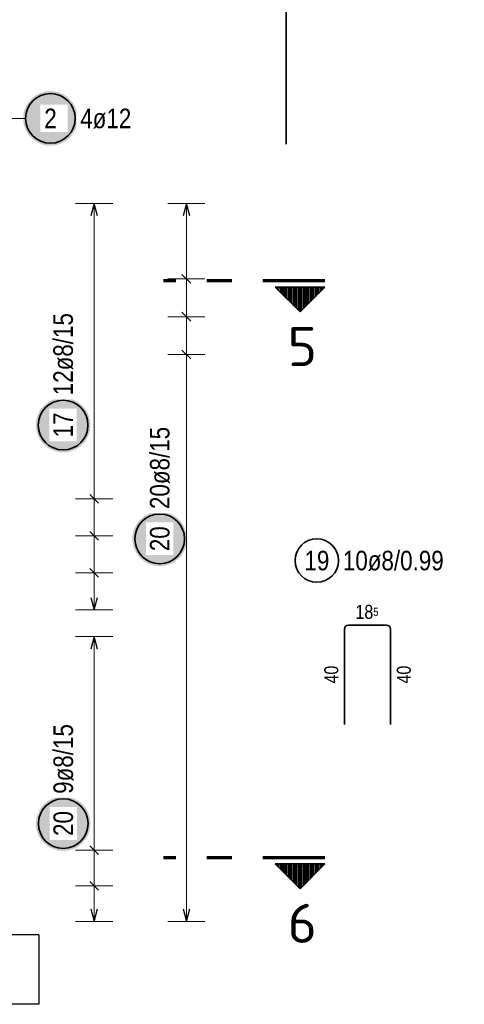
# Model space of a CAD drawing. Header units: millimetres. Extents: x -12.7 to 49.1, y -8.7 to 26.3.
# Tile 9 of 35: x 11.2 to 13, y 6.3 to 10.3. Entities that reach past the tile are written whole.
import ezdxf
from ezdxf.enums import TextEntityAlignment as Align

# ---------------------------------------------------------------- set-up
doc = ezdxf.new("R2010")
doc.units = ezdxf.units.MM
doc.linetypes.add('DASHDOTX2', pattern=[2, 1, -0.5, 0, -0.5])
doc.styles.add('Arial Narrow', font='ARIALN.TTF')
doc.styles.add('isocp', font='isocp', dxfattribs={"width": 1.1})
pattern_1 = [(270, (0, 0), (0.01, -2e-18), [])]

msp = doc.modelspace()

# ---------------------------------------------------------------- hatches: boundary and pattern name
at = {"lineweight": 25, "true_color": 0xffffff}
for points in [[(11.4715, 9.864), (11.4714, 9.8678), (11.4712, 9.8717), (11.4709, 9.8755), (11.4704, 9.8793), (11.4698, 9.8831), (11.4691, 9.8869), (11.4682, 9.8906), (11.4672, 9.8943), (11.4661, 9.898), (11.4649, 9.9016), (11.4635, 9.9052), (11.462, 9.9087), (11.4604, 9.9122), (11.4586, 9.9156), (11.4568, 9.919), (11.4548, 9.9223), (11.4527, 9.9255), (11.4505, 9.9287), (11.4482, 9.9317), (11.4458, 9.9347), (11.4432, 9.9376), (11.4406, 9.9404), (11.4379, 9.9431), (11.4351, 9.9457), (11.4322, 9.9483), (11.4292, 9.9507), (11.4261, 9.953), (11.423, 9.9552), (11.4198, 9.9573), (11.4165, 9.9593), (11.4131, 9.9611), (11.4097, 9.9629), (11.4062, 9.9645), (11.4027, 9.966), (11.3991, 9.9674), (11.3955, 9.9686), (11.3918, 9.9697), (11.3881, 9.9707), (11.3844, 9.9716), (11.3806, 9.9723), (11.3768, 9.9729), (11.373, 9.9734), (11.3692, 9.9737), (11.3653, 9.9739), (11.3615, 9.974), (11.3577, 9.9739), (11.3538, 9.9737), (11.35, 9.9734), (11.3462, 9.9729), (11.3424, 9.9723), (11.3386, 9.9716), (11.3349, 9.9707), (11.3312, 9.9697), (11.3275, 9.9686), (11.3239, 9.9674), (11.3203, 9.966), (11.3168, 9.9645), (11.3133, 9.9629), (11.3099, 9.9611), (11.3065, 9.9593), (11.3032, 9.9573), (11.3, 9.9552), (11.2968, 9.953), (11.2938, 9.9507), (11.2908, 9.9483), (11.2879, 9.9457), (11.2851, 9.9431), (11.2824, 9.9404), (11.2797, 9.9376), (11.2772, 9.9347), (11.2748, 9.9317), (11.2725, 9.9287), (11.2703, 9.9255), (11.2682, 9.9223), (11.2662, 9.919), (11.2644, 9.9156), (11.2626, 9.9122), (11.261, 9.9087), (11.2595, 9.9052), (11.2581, 9.9016), (11.2569, 9.898), (11.2558, 9.8943), (11.2548, 9.8906), (11.2539, 9.8869), (11.2532, 9.8831), (11.2526, 9.8793), (11.2521, 9.8755), (11.2518, 9.8717), (11.2516, 9.8678), (11.2515, 9.864), (11.2516, 9.8602), (11.2518, 9.8563), (11.2521, 9.8525), (11.2526, 9.8487), (11.2532, 9.8449), (11.2539, 9.8411), (11.2548, 9.8374), (11.2558, 9.8337), (11.2569, 9.83), (11.2581, 9.8264), (11.2595, 9.8228), (11.261, 9.8193), (11.2626, 9.8158), (11.2644, 9.8124), (11.2662, 9.809), (11.2682, 9.8057), (11.2703, 9.8025), (11.2725, 9.7993), (11.2748, 9.7963), (11.2772, 9.7933), (11.2797, 9.7904), (11.2824, 9.7876), (11.2851, 9.7849), (11.2879, 9.7823), (11.2908, 9.7797), (11.2938, 9.7773), (11.2968, 9.775), (11.3, 9.7728), (11.3032, 9.7707), (11.3065, 9.7687), (11.3099, 9.7669), (11.3133, 9.7651), (11.3168, 9.7635), (11.3203, 9.762), (11.3239, 9.7606), (11.3275, 9.7594), (11.3312, 9.7583), (11.3349, 9.7573), (11.3386, 9.7564), (11.3424, 9.7557), (11.3462, 9.7551), (11.35, 9.7546), (11.3538, 9.7543), (11.3577, 9.7541), (11.3615, 9.754), (11.3653, 9.7541), (11.3692, 9.7543), (11.373, 9.7546), (11.3768, 9.7551), (11.3806, 9.7557), (11.3844, 9.7564), (11.3881, 9.7573), (11.3918, 9.7583), (11.3955, 9.7594), (11.3991, 9.7606), (11.4027, 9.762), (11.4062, 9.7635), (11.4097, 9.7651), (11.4131, 9.7669), (11.4165, 9.7687), (11.4198, 9.7707), (11.423, 9.7728), (11.4261, 9.775), (11.4292, 9.7773), (11.4322, 9.7797), (11.4351, 9.7823), (11.4379, 9.7849), (11.4406, 9.7876), (11.4432, 9.7904), (11.4458, 9.7933), (11.4482, 9.7963), (11.4505, 9.7993), (11.4527, 9.8025), (11.4548, 9.8057), (11.4568, 9.809), (11.4586, 9.8124), (11.4604, 9.8158), (11.462, 9.8193), (11.4635, 9.8228), (11.4649, 9.8264), (11.4661, 9.83), (11.4672, 9.8337), (11.4682, 9.8374), (11.4691, 9.8411), (11.4698, 9.8449), (11.4704, 9.8487), (11.4709, 9.8525), (11.4712, 9.8563)], [(11.5227, 8.6288), (11.5226, 8.6327), (11.5224, 8.6365), (11.5221, 8.6403), (11.5216, 8.6441), (11.521, 8.6479), (11.5203, 8.6517), (11.5194, 8.6554), (11.5184, 8.6591), (11.5173, 8.6628), (11.5161, 8.6664), (11.5147, 8.67), (11.5132, 8.6736), (11.5116, 8.677), (11.5098, 8.6805), (11.508, 8.6838), (11.506, 8.6871), (11.5039, 8.6903), (11.5017, 8.6935), (11.4994, 8.6965), (11.497, 8.6995), (11.4944, 8.7024), (11.4918, 8.7052), (11.4891, 8.7079), (11.4863, 8.7106), (11.4834, 8.7131), (11.4804, 8.7155), (11.4774, 8.7178), (11.4742, 8.72), (11.471, 8.7221), (11.4677, 8.7241), (11.4643, 8.7259), (11.4609, 8.7277), (11.4574, 8.7293), (11.4539, 8.7308), (11.4503, 8.7322), (11.4467, 8.7334), (11.443, 8.7346), (11.4393, 8.7355), (11.4356, 8.7364), (11.4318, 8.7371), (11.428, 8.7377), (11.4242, 8.7382), (11.4204, 8.7385), (11.4165, 8.7387), (11.4127, 8.7388), (11.4089, 8.7387), (11.405, 8.7385), (11.4012, 8.7382), (11.3974, 8.7377), (11.3936, 8.7371), (11.3898, 8.7364), (11.3861, 8.7355), (11.3824, 8.7346), (11.3787, 8.7334), (11.3751, 8.7322), (11.3715, 8.7308), (11.368, 8.7293), (11.3645, 8.7277), (11.3611, 8.7259), (11.3577, 8.7241), (11.3544, 8.7221), (11.3512, 8.72), (11.348, 8.7178), (11.345, 8.7155), (11.342, 8.7131), (11.3391, 8.7106), (11.3363, 8.7079), (11.3336, 8.7052), (11.3309, 8.7024), (11.3284, 8.6995), (11.326, 8.6965), (11.3237, 8.6935), (11.3215, 8.6903), (11.3194, 8.6871), (11.3174, 8.6838), (11.3156, 8.6805), (11.3138, 8.677), (11.3122, 8.6736), (11.3107, 8.67), (11.3093, 8.6664), (11.3081, 8.6628), (11.307, 8.6591), (11.306, 8.6554), (11.3051, 8.6517), (11.3044, 8.6479), (11.3038, 8.6441), (11.3033, 8.6403), (11.303, 8.6365), (11.3028, 8.6327), (11.3027, 8.6288), (11.3028, 8.625), (11.303, 8.6211), (11.3033, 8.6173), (11.3038, 8.6135), (11.3044, 8.6097), (11.3051, 8.6059), (11.306, 8.6022), (11.307, 8.5985), (11.3081, 8.5948), (11.3093, 8.5912), (11.3107, 8.5876), (11.3122, 8.5841), (11.3138, 8.5806), (11.3156, 8.5772), (11.3174, 8.5738), (11.3194, 8.5705), (11.3215, 8.5673), (11.3237, 8.5642), (11.326, 8.5611), (11.3284, 8.5581), (11.3309, 8.5552), (11.3336, 8.5524), (11.3363, 8.5497), (11.3391, 8.5471), (11.342, 8.5445), (11.345, 8.5421), (11.348, 8.5398), (11.3512, 8.5376), (11.3544, 8.5355), (11.3577, 8.5335), (11.3611, 8.5317), (11.3645, 8.5299), (11.368, 8.5283), (11.3715, 8.5268), (11.3751, 8.5254), (11.3787, 8.5242), (11.3824, 8.5231), (11.3861, 8.5221), (11.3898, 8.5212), (11.3936, 8.5205), (11.3974, 8.5199), (11.4012, 8.5194), (11.405, 8.5191), (11.4089, 8.5189), (11.4127, 8.5188), (11.4165, 8.5189), (11.4204, 8.5191), (11.4242, 8.5194), (11.428, 8.5199), (11.4318, 8.5205), (11.4356, 8.5212), (11.4393, 8.5221), (11.443, 8.5231), (11.4467, 8.5242), (11.4503, 8.5254), (11.4539, 8.5268), (11.4574, 8.5283), (11.4609, 8.5299), (11.4643, 8.5317), (11.4677, 8.5335), (11.471, 8.5355), (11.4742, 8.5376), (11.4774, 8.5398), (11.4804, 8.5421), (11.4834, 8.5445), (11.4863, 8.5471), (11.4891, 8.5497), (11.4918, 8.5524), (11.4944, 8.5552), (11.497, 8.5581), (11.4994, 8.5611), (11.5017, 8.5642), (11.5039, 8.5673), (11.506, 8.5705), (11.508, 8.5738), (11.5098, 8.5772), (11.5116, 8.5806), (11.5132, 8.5841), (11.5147, 8.5876), (11.5161, 8.5912), (11.5173, 8.5948), (11.5184, 8.5985), (11.5194, 8.6022), (11.5203, 8.6059), (11.521, 8.6097), (11.5216, 8.6135), (11.5221, 8.6173), (11.5224, 8.6211)], [(11.9115, 8.1705), (11.9115, 8.1744), (11.9113, 8.1782), (11.9109, 8.182), (11.9105, 8.1858), (11.9099, 8.1896), (11.9091, 8.1934), (11.9083, 8.1972), (11.9073, 8.2009), (11.9062, 8.2045), (11.9049, 8.2082), (11.9035, 8.2117), (11.902, 8.2153), (11.9004, 8.2188), (11.8987, 8.2222), (11.8968, 8.2255), (11.8948, 8.2288), (11.8927, 8.2321), (11.8905, 8.2352), (11.8882, 8.2383), (11.8858, 8.2412), (11.8833, 8.2441), (11.8807, 8.247), (11.878, 8.2497), (11.8751, 8.2523), (11.8723, 8.2548), (11.8693, 8.2572), (11.8662, 8.2595), (11.8631, 8.2617), (11.8598, 8.2638), (11.8565, 8.2658), (11.8532, 8.2677), (11.8498, 8.2694), (11.8463, 8.271), (11.8428, 8.2725), (11.8392, 8.2739), (11.8355, 8.2752), (11.8319, 8.2763), (11.8282, 8.2773), (11.8244, 8.2781), (11.8206, 8.2789), (11.8169, 8.2795), (11.813, 8.2799), (11.8092, 8.2803), (11.8054, 8.2805), (11.8015, 8.2805), (11.7977, 8.2805), (11.7939, 8.2803), (11.79, 8.2799), (11.7862, 8.2795), (11.7824, 8.2789), (11.7787, 8.2781), (11.7749, 8.2773), (11.7712, 8.2763), (11.7676, 8.2752), (11.7639, 8.2739), (11.7603, 8.2725), (11.7568, 8.271), (11.7533, 8.2694), (11.7499, 8.2677), (11.7465, 8.2658), (11.7433, 8.2638), (11.74, 8.2617), (11.7369, 8.2595), (11.7338, 8.2572), (11.7308, 8.2548), (11.7279, 8.2523), (11.7251, 8.2497), (11.7224, 8.247), (11.7198, 8.2441), (11.7173, 8.2412), (11.7149, 8.2383), (11.7126, 8.2352), (11.7104, 8.2321), (11.7083, 8.2288), (11.7063, 8.2255), (11.7044, 8.2222), (11.7027, 8.2188), (11.7011, 8.2153), (11.6996, 8.2117), (11.6982, 8.2082), (11.6969, 8.2045), (11.6958, 8.2009), (11.6948, 8.1972), (11.6939, 8.1934), (11.6932, 8.1896), (11.6926, 8.1858), (11.6921, 8.182), (11.6918, 8.1782), (11.6916, 8.1744), (11.6915, 8.1705), (11.6916, 8.1667), (11.6918, 8.1629), (11.6921, 8.159), (11.6926, 8.1552), (11.6932, 8.1514), (11.6939, 8.1477), (11.6948, 8.1439), (11.6958, 8.1402), (11.6969, 8.1365), (11.6982, 8.1329), (11.6996, 8.1293), (11.7011, 8.1258), (11.7027, 8.1223), (11.7044, 8.1189), (11.7063, 8.1155), (11.7083, 8.1122), (11.7104, 8.109), (11.7126, 8.1059), (11.7149, 8.1028), (11.7173, 8.0998), (11.7198, 8.0969), (11.7224, 8.0941), (11.7251, 8.0914), (11.7279, 8.0888), (11.7308, 8.0863), (11.7338, 8.0839), (11.7369, 8.0815), (11.74, 8.0793), (11.7433, 8.0773), (11.7465, 8.0753), (11.7499, 8.0734), (11.7533, 8.0717), (11.7568, 8.07), (11.7603, 8.0685), (11.7639, 8.0672), (11.7676, 8.0659), (11.7712, 8.0648), (11.7749, 8.0638), (11.7787, 8.0629), (11.7824, 8.0622), (11.7862, 8.0616), (11.79, 8.0611), (11.7939, 8.0608), (11.7977, 8.0606), (11.8015, 8.0605), (11.8054, 8.0606), (11.8092, 8.0608), (11.813, 8.0611), (11.8169, 8.0616), (11.8206, 8.0622), (11.8244, 8.0629), (11.8282, 8.0638), (11.8319, 8.0648), (11.8355, 8.0659), (11.8392, 8.0672), (11.8428, 8.0685), (11.8463, 8.07), (11.8498, 8.0717), (11.8532, 8.0734), (11.8565, 8.0753), (11.8598, 8.0773), (11.8631, 8.0793), (11.8662, 8.0815), (11.8693, 8.0839), (11.8723, 8.0863), (11.8751, 8.0888), (11.878, 8.0914), (11.8807, 8.0941), (11.8833, 8.0969), (11.8858, 8.0998), (11.8882, 8.1028), (11.8905, 8.1059), (11.8927, 8.109), (11.8948, 8.1122), (11.8968, 8.1155), (11.8987, 8.1189), (11.9004, 8.1223), (11.902, 8.1258), (11.9035, 8.1293), (11.9049, 8.1329), (11.9062, 8.1365), (11.9073, 8.1402), (11.9083, 8.1439), (11.9091, 8.1477), (11.9099, 8.1514), (11.9105, 8.1552), (11.9109, 8.159), (11.9113, 8.1629)], [(11.523, 7.0236), (11.5229, 7.0275), (11.5227, 7.0313), (11.5224, 7.0351), (11.5219, 7.039), (11.5213, 7.0427), (11.5206, 7.0465), (11.5197, 7.0503), (11.5187, 7.054), (11.5176, 7.0576), (11.5163, 7.0613), (11.515, 7.0649), (11.5135, 7.0684), (11.5118, 7.0719), (11.5101, 7.0753), (11.5082, 7.0786), (11.5062, 7.0819), (11.5042, 7.0852), (11.502, 7.0883), (11.4996, 7.0914), (11.4972, 7.0943), (11.4947, 7.0972), (11.4921, 7.1001), (11.4894, 7.1028), (11.4866, 7.1054), (11.4837, 7.1079), (11.4807, 7.1103), (11.4776, 7.1126), (11.4745, 7.1148), (11.4713, 7.1169), (11.468, 7.1189), (11.4646, 7.1208), (11.4612, 7.1225), (11.4577, 7.1241), (11.4542, 7.1256), (11.4506, 7.127), (11.447, 7.1283), (11.4433, 7.1294), (11.4396, 7.1304), (11.4358, 7.1312), (11.4321, 7.132), (11.4283, 7.1326), (11.4245, 7.133), (11.4206, 7.1334), (11.4168, 7.1336), (11.413, 7.1336), (11.4091, 7.1336), (11.4053, 7.1334), (11.4015, 7.133), (11.3977, 7.1326), (11.3939, 7.132), (11.3901, 7.1312), (11.3864, 7.1304), (11.3826, 7.1294), (11.379, 7.1283), (11.3753, 7.127), (11.3718, 7.1256), (11.3682, 7.1241), (11.3647, 7.1225), (11.3613, 7.1208), (11.358, 7.1189), (11.3547, 7.1169), (11.3515, 7.1148), (11.3483, 7.1126), (11.3452, 7.1103), (11.3423, 7.1079), (11.3394, 7.1054), (11.3366, 7.1028), (11.3338, 7.1001), (11.3312, 7.0972), (11.3287, 7.0943), (11.3263, 7.0914), (11.324, 7.0883), (11.3218, 7.0852), (11.3197, 7.0819), (11.3177, 7.0786), (11.3158, 7.0753), (11.3141, 7.0719), (11.3125, 7.0684), (11.311, 7.0649), (11.3096, 7.0613), (11.3083, 7.0576), (11.3072, 7.054), (11.3062, 7.0503), (11.3054, 7.0465), (11.3046, 7.0427), (11.304, 7.039), (11.3036, 7.0351), (11.3032, 7.0313), (11.303, 7.0275), (11.303, 7.0236), (11.303, 7.0198), (11.3032, 7.016), (11.3036, 7.0121), (11.304, 7.0083), (11.3046, 7.0045), (11.3054, 7.0008), (11.3062, 6.997), (11.3072, 6.9933), (11.3083, 6.9897), (11.3096, 6.986), (11.311, 6.9824), (11.3125, 6.9789), (11.3141, 6.9754), (11.3158, 6.972), (11.3177, 6.9686), (11.3197, 6.9654), (11.3218, 6.9621), (11.324, 6.959), (11.3263, 6.9559), (11.3287, 6.9529), (11.3312, 6.95), (11.3338, 6.9472), (11.3366, 6.9445), (11.3394, 6.9419), (11.3423, 6.9394), (11.3452, 6.937), (11.3483, 6.9347), (11.3515, 6.9324), (11.3547, 6.9304), (11.358, 6.9284), (11.3613, 6.9265), (11.3647, 6.9248), (11.3682, 6.9232), (11.3718, 6.9217), (11.3753, 6.9203), (11.379, 6.919), (11.3826, 6.9179), (11.3864, 6.9169), (11.3901, 6.916), (11.3939, 6.9153), (11.3977, 6.9147), (11.4015, 6.9142), (11.4053, 6.9139), (11.4091, 6.9137), (11.413, 6.9136), (11.4168, 6.9137), (11.4206, 6.9139), (11.4245, 6.9142), (11.4283, 6.9147), (11.4321, 6.9153), (11.4358, 6.916), (11.4396, 6.9169), (11.4433, 6.9179), (11.447, 6.919), (11.4506, 6.9203), (11.4542, 6.9217), (11.4577, 6.9232), (11.4612, 6.9248), (11.4646, 6.9265), (11.468, 6.9284), (11.4713, 6.9304), (11.4745, 6.9324), (11.4776, 6.9347), (11.4807, 6.937), (11.4837, 6.9394), (11.4866, 6.9419), (11.4894, 6.9445), (11.4921, 6.9472), (11.4947, 6.95), (11.4972, 6.9529), (11.4996, 6.9559), (11.502, 6.959), (11.5042, 6.9621), (11.5062, 6.9654), (11.5082, 6.9686), (11.5101, 6.972), (11.5118, 6.9754), (11.5135, 6.9789), (11.515, 6.9824), (11.5163, 6.986), (11.5176, 6.9897), (11.5187, 6.9933), (11.5197, 6.997), (11.5206, 7.0008), (11.5213, 7.0045), (11.5219, 7.0083), (11.5224, 7.0121), (11.5227, 7.016)]]:
    msp.add_hatch(color=7, dxfattribs=at).paths.add_polyline_path(points)
at = {"lineweight": 50}
h = msp.add_hatch(dxfattribs=at)
h.set_pattern_fill('Mau', color=4, scale=0.01, angle=270, style=0, pattern_type=2)
h.set_pattern_definition(pattern_1)
h.paths.add_polyline_path([(12.2667, 9.1844), (12.3667, 9.0844), (12.4667, 9.1844)])
h = msp.add_hatch(dxfattribs=at)
h.set_pattern_fill('Mau', color=4, scale=0.01, angle=270, style=0, pattern_type=2)
h.set_pattern_definition(pattern_1)
h.paths.add_polyline_path([(12.2667, 6.8615), (12.3667, 6.7615), (12.4667, 6.8615)])

# ---------------------------------------------------------------- linework, layer by layer
at = {"color": 2, "linetype": 'Continuous', "lineweight": 35}
for p, q in [((12.3107, 9.7602), (12.3107, 12.4602)), ((12.4667, 9.1844), (12.2667, 9.1844)), ((12.3667, 9.0844), (12.2667, 9.1844)), ((12.4667, 9.1844), (12.3667, 9.0844)), ((12.7154, 7.8234), (12.5614, 7.8234)), ((12.5454, 7.8074), (12.5454, 7.4234)), ((12.7314, 7.4234), (12.7314, 7.8074)), ((12.4667, 6.8615), (12.2667, 6.8615)), ((12.3667, 6.7615), (12.2667, 6.8615)), ((12.4667, 6.8615), (12.3667, 6.7615))]:
    msp.add_line(p, q, dxfattribs=at)
at = {"color": 5, "linetype": 'Continuous', "lineweight": 18}
for p, q in [((11.2615, 9.864), (11.16, 9.864)), ((11.613, 9.5219), (11.463, 9.5219)), ((11.538, 7.8849), (11.538, 9.5219)), ((11.9838, 9.5219), (11.8338, 9.5219)), ((11.9088, 9.5219), (11.9088, 6.6299)), ((11.9838, 9.2175), (11.8338, 9.2175)), ((11.9838, 9.0653), (11.8338, 9.0653)), ((11.9838, 8.9131), (11.8338, 8.9131)), ((11.463, 8.3314), (11.613, 8.3314)), ((11.463, 8.1826), (11.613, 8.1826)), ((11.463, 8.0338), (11.613, 8.0338)), ((11.463, 7.8849), (11.613, 7.8849)), ((11.613, 7.7769), (11.463, 7.7769)), ((11.538, 6.6299), (11.538, 7.7769)), ((11.463, 6.9167), (11.613, 6.9167)), ((11.463, 6.7733), (11.613, 6.7733)), ((11.463, 6.6299), (11.613, 6.6299)), ((11.8338, 6.6299), (11.9838, 6.6299))]:
    msp.add_line(p, q, dxfattribs=at)
at = {"color": 3, "linetype": 'Continuous', "lineweight": 25}
for p, q in [((11.538, 9.5219), (11.5246, 9.4719)), ((11.5514, 9.4719), (11.538, 9.5219)), ((11.9088, 9.5219), (11.8954, 9.4719)), ((11.9222, 9.4719), (11.9088, 9.5219)), ((11.9265, 9.1998), (11.8912, 9.2352)), ((11.9265, 9.0476), (11.8912, 9.083)), ((11.9265, 8.8954), (11.8912, 8.9308)), ((11.5203, 8.3491), (11.5556, 8.3137)), ((11.5203, 8.2002), (11.5556, 8.1649)), ((11.5203, 8.0514), (11.5556, 8.0161)), ((11.5246, 7.9349), (11.538, 7.8849)), ((11.538, 7.8849), (11.5514, 7.9349)), ((11.538, 7.7769), (11.5246, 7.7269)), ((11.5514, 7.7269), (11.538, 7.7769)), ((11.5203, 6.9344), (11.5556, 6.899)), ((11.5203, 6.791), (11.5556, 6.7556)), ((11.5246, 6.6799), (11.538, 6.6299)), ((11.538, 6.6299), (11.5514, 6.6799)), ((11.8954, 6.6799), (11.9088, 6.6299)), ((11.9088, 6.6299), (11.9222, 6.6799)), ((11.315, 6.5759), (11.195, 6.5759)), ((11.315, 6.5759), (11.315, 6.2959)), ((11.315, 6.2959), (11.195, 6.2959))]:
    msp.add_line(p, q, dxfattribs=at)
at = {"color": 1, "linetype": 'DASHDOTX2', "lineweight": 70, "ltscale": 0.25}
for p, q in [((12.4667, 9.2094), (11.8167, 9.2094)), ((12.4667, 6.8865), (11.8167, 6.8865))]:
    msp.add_line(p, q, dxfattribs=at)
at = {"color": 2, "linetype": 'Continuous', "lineweight": 35}
for centre, radius in [((11.3615, 9.864), 0.1), ((11.4127, 8.6288), 0.1), ((11.8015, 8.1705), 0.1), ((12.434, 8.0832), 0.0875), ((11.413, 7.0236), 0.1)]:
    msp.add_circle(centre, radius, dxfattribs=at)
for centre, start, end in [((12.5614, 7.8074), 90, 180), ((12.7154, 7.8074), 0, 90)]:
    msp.add_arc(centre, 0.016, start, end, dxfattribs=at)

# ---------------------------------------------------------------- texts
at = {"color": 2, "lineweight": 35, "style": 'isocp', "width": 1.15}
for s, p in [('5', (12.3758, 8.8662)), ('6', (12.3758, 6.5433))]:
    msp.add_text(s, height=0.1575, dxfattribs=at).set_placement(p, align=Align.CENTER)
at = {"color": 2, "lineweight": 35, "char_height": 0.07875, "attachment_point": 1, "line_spacing_factor": 0.9, "style": 'Arial Narrow'}
for s, insert in [('19', (12.3844, 8.1226)), ('10ø8/0.99', (12.539, 8.1226))]:
    msp.add_mtext(s, dxfattribs=dict(at, insert=insert))
at = {"color": 3, "lineweight": 25, "insert": (12.5897, 7.9047), "char_height": 0.05625, "attachment_point": 1, "line_spacing_factor": 0.9, "style": 'Arial Narrow'}
msp.add_mtext('18{\\A1;\\H.6x;\\S5;}', dxfattribs=at)
at = {"color": 3, "lineweight": 25, "char_height": 0.05625, "attachment_point": 1, "rotation": 90, "line_spacing_factor": 0.9, "style": 'Arial Narrow'}
for insert in [(12.4642, 7.588), (12.7564, 7.588)]:
    msp.add_mtext('40', dxfattribs=dict(at, insert=insert))

# ---------------------------------------------------------------- next in the draw order: texts
at = {"color": 2, "lineweight": 35, "attachment_point": 1, "line_spacing_factor": 0.9, "style": 'Arial Narrow', "bg_fill": 3, "box_fill_scale": 1.2, "bg_fill_color": 256, "bg_fill_true_color": 13158600, "bg_fill_transparency": 0}
for s, insert, char_height in [('2', (11.3367, 9.9034), 0.0788), ('4ø12', (11.4815, 9.9034), 0.07875)]:
    msp.add_mtext(s, dxfattribs=dict(at, insert=insert, char_height=char_height))
at = {"color": 2, "lineweight": 35, "char_height": 0.07875, "attachment_point": 1, "rotation": 90, "line_spacing_factor": 0.9, "style": 'Arial Narrow', "bg_fill": 3, "box_fill_scale": 1.2, "bg_fill_color": 256, "bg_fill_true_color": 13158600, "bg_fill_transparency": 0}
for s, insert in [('12ø8/15', (11.3733, 8.7488)), ('17', (11.3733, 8.5792)), ('20ø8/15', (11.7622, 8.2905)), ('20', (11.7622, 8.1209)), ('9ø8/15', (11.3736, 7.1436)), ('20', (11.3736, 6.974))]:
    msp.add_mtext(s, dxfattribs=dict(at, insert=insert))

doc.saveas('drawing.dxf')
